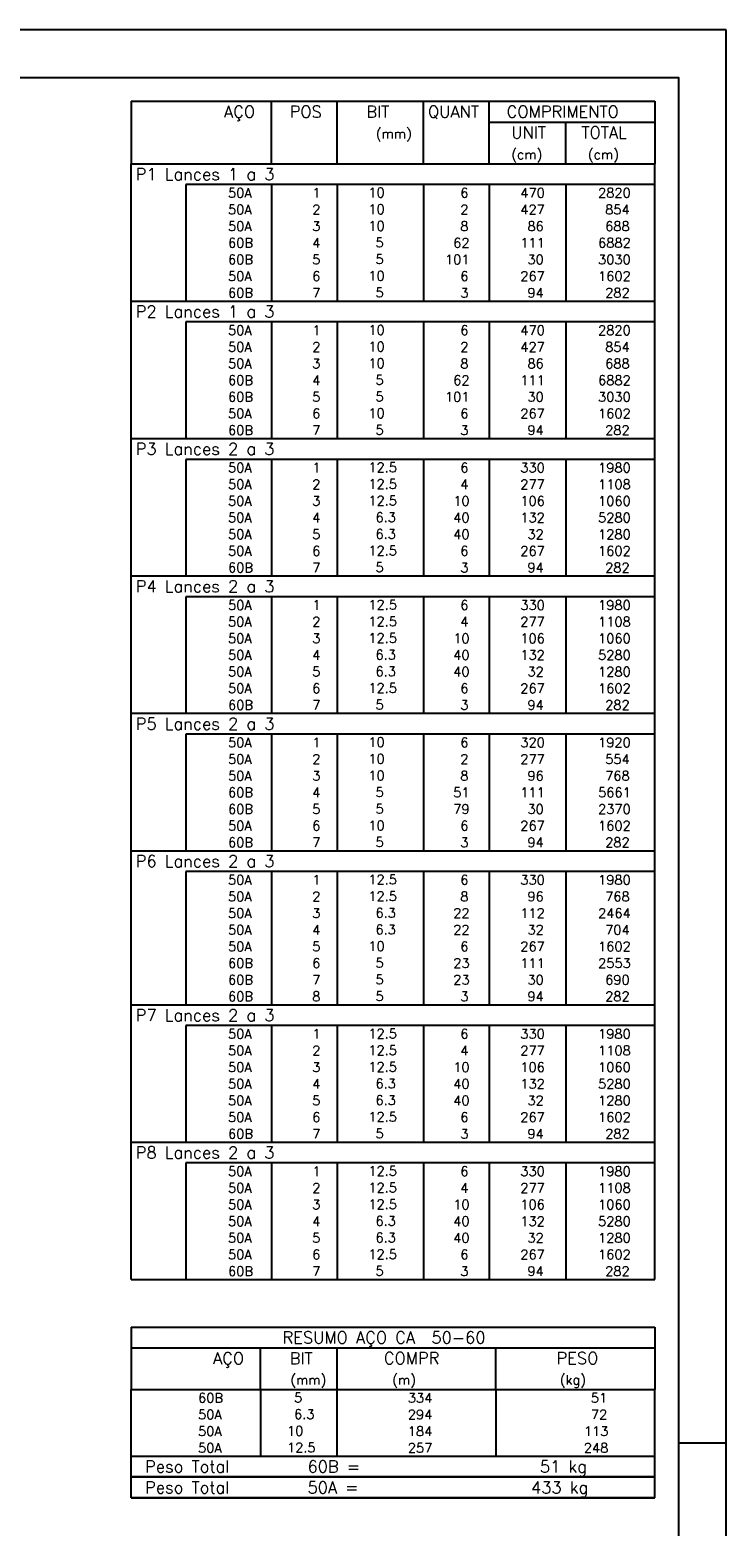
# Model space of a CAD drawing. Extents: x 0 to 84.1, y 0 to 59.4.
# Tile 6 of 6: x 69.5 to 84.1, y 28 to 59.4. Entities that reach past the tile are written whole.
import ezdxf

# ---------------------------------------------------------------- set-up
doc = ezdxf.new("R2010")
doc.units = 0
doc.header["$MEASUREMENT"] = 0
doc.layers.add('2', color=2, linetype='CONTINUOUS')
doc.styles.get("Standard").update_dxf_attribs({"font": 'ROMANS.SHX'})

msp = doc.modelspace()

# ---------------------------------------------------------------- linework, layer by layer
at = {"layer": '2', "linetype": 'Continuous'}
for p, q in [((84.100006, 59.400002), (0, 59.400002)), ((84.100006, 0), (84.100006, 59.400002)), ((71.6, 57.900004), (71.6, 56.587504)), ((71.6, 57.900004), (82.6, 57.900004)), ((74.55, 56.587504), (74.55, 57.900004)), ((75.93, 56.587504), (75.93, 57.900004)), ((77.74, 56.587504), (77.74, 57.900004)), ((79.12, 56.587504), (79.12, 57.900004)), ((82.6, 57.900004), (82.6, 56.587504)), ((79.12, 57.462504), (82.6, 57.462504)), ((80.73, 56.587504), (80.73, 57.462504)), ((71.6, 56.587504), (82.6, 56.587504)), ((71.6, 56.150004), (71.6, 56.587504)), ((71.6, 56.587504), (82.6, 56.587504)), ((82.6, 56.150004), (82.6, 56.587504)), ((71.6, 55.800004), (71.6, 56.150004)), ((82.6, 56.150004), (72.75, 56.150004)), ((72.75, 56.150004), (72.75, 55.800004)), ((74.55, 56.150004), (74.55, 55.800004)), ((75.93, 56.150004), (75.93, 55.800004)), ((77.74, 56.150004), (77.74, 55.800004)), ((79.12, 56.150004), (79.12, 55.800004)), ((80.73, 56.150004), (80.73, 55.800004)), ((82.6, 55.800004), (82.6, 56.150004)), ((71.6, 55.450004), (71.6, 55.800004)), ((72.75, 55.800004), (72.75, 55.450004)), ((74.55, 55.800004), (74.55, 55.450004)), ((75.93, 55.800004), (75.93, 55.450004)), ((77.74, 55.800004), (77.74, 55.450004)), ((79.12, 55.800004), (79.12, 55.450004)), ((80.73, 55.800004), (80.73, 55.450004)), ((82.6, 55.450004), (82.6, 55.800004)), ((71.6, 55.100004), (71.6, 55.450004)), ((72.75, 55.450004), (72.75, 55.100004)), ((74.55, 55.450004), (74.55, 55.100004)), ((75.93, 55.450004), (75.93, 55.100004)), ((77.74, 55.450004), (77.74, 55.100004)), ((79.12, 55.450004), (79.12, 55.100004)), ((80.73, 55.450004), (80.73, 55.100004)), ((82.6, 55.100004), (82.6, 55.450004)), ((71.6, 54.750004), (71.6, 55.100004)), ((72.75, 55.100004), (72.75, 54.750004)), ((74.55, 55.100004), (74.55, 54.750004)), ((75.93, 55.100004), (75.93, 54.750004)), ((77.74, 55.100004), (77.74, 54.750004)), ((79.12, 55.100004), (79.12, 54.750004)), ((80.73, 55.100004), (80.73, 54.750004)), ((82.6, 54.750004), (82.6, 55.100004)), ((71.6, 54.400004), (71.6, 54.750004)), ((72.75, 54.750004), (72.75, 54.400004)), ((74.55, 54.750004), (74.55, 54.400004)), ((75.93, 54.750004), (75.93, 54.400004)), ((77.74, 54.750004), (77.74, 54.400004)), ((79.12, 54.750004), (79.12, 54.400004)), ((80.73, 54.750004), (80.73, 54.400004)), ((82.6, 54.400004), (82.6, 54.750004)), ((71.6, 54.050004), (71.6, 54.400004)), ((72.75, 54.400004), (72.75, 54.050004)), ((74.55, 54.400004), (74.55, 54.050004)), ((75.93, 54.400004), (75.93, 54.050004)), ((77.74, 54.400004), (77.74, 54.050004)), ((79.12, 54.400004), (79.12, 54.050004)), ((80.73, 54.400004), (80.73, 54.050004)), ((82.6, 54.050004), (82.6, 54.400004)), ((71.6, 53.700005), (71.6, 54.050004)), ((72.75, 54.050004), (72.75, 53.700005)), ((74.55, 54.050004), (74.55, 53.700005)), ((75.93, 54.050004), (75.93, 53.700005)), ((77.74, 54.050004), (77.74, 53.700005)), ((79.12, 54.050004), (79.12, 53.700005)), ((80.73, 54.050004), (80.73, 53.700005)), ((82.6, 53.700005), (82.6, 54.050004)), ((71.6, 53.262505), (71.6, 53.700005)), ((71.6, 53.700005), (82.6, 53.700005)), ((82.6, 53.262505), (82.6, 53.700005)), ((71.6, 52.912505), (71.6, 53.262505)), ((82.6, 53.262505), (72.75, 53.262505)), ((72.75, 53.262505), (72.75, 52.912505)), ((74.55, 53.262505), (74.55, 52.912505)), ((75.93, 53.262505), (75.93, 52.912505)), ((77.74, 53.262505), (77.74, 52.912505)), ((79.12, 53.262505), (79.12, 52.912505)), ((80.73, 53.262505), (80.73, 52.912505)), ((82.6, 52.912505), (82.6, 53.262505)), ((71.6, 52.562505), (71.6, 52.912505)), ((72.75, 52.912505), (72.75, 52.562505)), ((74.55, 52.912505), (74.55, 52.562505)), ((75.93, 52.912505), (75.93, 52.562505)), ((77.74, 52.912505), (77.74, 52.562505)), ((79.12, 52.912505), (79.12, 52.562505)), ((80.73, 52.912505), (80.73, 52.562505)), ((82.6, 52.562505), (82.6, 52.912505)), ((71.6, 52.212505), (71.6, 52.562505)), ((72.75, 52.562505), (72.75, 52.212505)), ((74.55, 52.562505), (74.55, 52.212505)), ((75.93, 52.562505), (75.93, 52.212505)), ((77.74, 52.562505), (77.74, 52.212505)), ((79.12, 52.562505), (79.12, 52.212505)), ((80.73, 52.562505), (80.73, 52.212505)), ((82.6, 52.212505), (82.6, 52.562505)), ((71.6, 51.862505), (71.6, 52.212505)), ((72.75, 52.212505), (72.75, 51.862505)), ((74.55, 52.212505), (74.55, 51.862505)), ((75.93, 52.212505), (75.93, 51.862505)), ((77.74, 52.212505), (77.74, 51.862505)), ((79.12, 52.212505), (79.12, 51.862505)), ((80.73, 52.212505), (80.73, 51.862505)), ((82.6, 51.862505), (82.6, 52.212505)), ((71.6, 51.512505), (71.6, 51.862505)), ((72.75, 51.862505), (72.75, 51.512505)), ((74.55, 51.862505), (74.55, 51.512505)), ((75.93, 51.862505), (75.93, 51.512505)), ((77.74, 51.862505), (77.74, 51.512505)), ((79.12, 51.862505), (79.12, 51.512505)), ((80.73, 51.862505), (80.73, 51.512505)), ((82.6, 51.512505), (82.6, 51.862505)), ((71.6, 51.162505), (71.6, 51.512505)), ((72.75, 51.512505), (72.75, 51.162505)), ((74.55, 51.512505), (74.55, 51.162505)), ((75.93, 51.512505), (75.93, 51.162505)), ((77.74, 51.512505), (77.74, 51.162505)), ((79.12, 51.512505), (79.12, 51.162505)), ((80.73, 51.512505), (80.73, 51.162505)), ((82.6, 51.162505), (82.6, 51.512505)), ((71.6, 50.812505), (71.6, 51.162505)), ((72.75, 51.162505), (72.75, 50.812505)), ((74.55, 51.162505), (74.55, 50.812505)), ((75.93, 51.162505), (75.93, 50.812505)), ((77.74, 51.162505), (77.74, 50.812505)), ((79.12, 51.162505), (79.12, 50.812505)), ((80.73, 51.162505), (80.73, 50.812505)), ((82.6, 50.812505), (82.6, 51.162505)), ((71.6, 50.375005), (71.6, 50.812505)), ((71.6, 50.812505), (82.6, 50.812505)), ((82.6, 50.375005), (82.6, 50.812505)), ((71.6, 50.025005), (71.6, 50.375005)), ((82.6, 50.375005), (72.75, 50.375005)), ((72.75, 50.375005), (72.75, 50.025005)), ((74.55, 50.375005), (74.55, 50.025005)), ((75.93, 50.375005), (75.93, 50.025005)), ((77.74, 50.375005), (77.74, 50.025005)), ((79.12, 50.375005), (79.12, 50.025005)), ((80.73, 50.375005), (80.73, 50.025005)), ((82.6, 50.025005), (82.6, 50.375005)), ((71.6, 49.675005), (71.6, 50.025005)), ((72.75, 50.025005), (72.75, 49.675005)), ((74.55, 50.025005), (74.55, 49.675005)), ((75.93, 50.025005), (75.93, 49.675005)), ((77.74, 50.025005), (77.74, 49.675005)), ((79.12, 50.025005), (79.12, 49.675005)), ((80.73, 50.025005), (80.73, 49.675005)), ((82.6, 49.675005), (82.6, 50.025005)), ((71.6, 49.325006), (71.6, 49.675005)), ((72.75, 49.675005), (72.75, 49.325006)), ((74.55, 49.675005), (74.55, 49.325006)), ((75.93, 49.675005), (75.93, 49.325006)), ((77.74, 49.675005), (77.74, 49.325006)), ((79.12, 49.675005), (79.12, 49.325006)), ((80.73, 49.675005), (80.73, 49.325006)), ((82.6, 49.325006), (82.6, 49.675005)), ((71.6, 48.975006), (71.6, 49.325006)), ((72.75, 49.325006), (72.75, 48.975006)), ((74.55, 49.325006), (74.55, 48.975006)), ((75.93, 49.325006), (75.93, 48.975006)), ((77.74, 49.325006), (77.74, 48.975006)), ((79.12, 49.325006), (79.12, 48.975006)), ((80.73, 49.325006), (80.73, 48.975006)), ((82.6, 48.975006), (82.6, 49.325006)), ((71.6, 48.625006), (71.6, 48.975006)), ((72.75, 48.975006), (72.75, 48.625006)), ((74.55, 48.975006), (74.55, 48.625006)), ((75.93, 48.975006), (75.93, 48.625006)), ((77.74, 48.975006), (77.74, 48.625006)), ((79.12, 48.975006), (79.12, 48.625006)), ((80.73, 48.975006), (80.73, 48.625006)), ((82.6, 48.625006), (82.6, 48.975006)), ((71.6, 48.275006), (71.6, 48.625006)), ((72.75, 48.625006), (72.75, 48.275006)), ((74.55, 48.625006), (74.55, 48.275006)), ((75.93, 48.625006), (75.93, 48.275006)), ((77.74, 48.625006), (77.74, 48.275006)), ((79.12, 48.625006), (79.12, 48.275006)), ((80.73, 48.625006), (80.73, 48.275006)), ((82.6, 48.275006), (82.6, 48.625006)), ((71.6, 47.925006), (71.6, 48.275006)), ((72.75, 48.275006), (72.75, 47.925006)), ((74.55, 48.275006), (74.55, 47.925006)), ((75.93, 48.275006), (75.93, 47.925006)), ((77.74, 48.275006), (77.74, 47.925006)), ((79.12, 48.275006), (79.12, 47.925006)), ((80.73, 48.275006), (80.73, 47.925006)), ((82.6, 47.925006), (82.6, 48.275006)), ((71.6, 47.487506), (71.6, 47.925006)), ((71.6, 47.925006), (82.6, 47.925006)), ((82.6, 47.487506), (82.6, 47.925006)), ((71.6, 47.137506), (71.6, 47.487506)), ((82.6, 47.487506), (72.75, 47.487506)), ((72.75, 47.487506), (72.75, 47.137506)), ((74.55, 47.487506), (74.55, 47.137506)), ((75.93, 47.487506), (75.93, 47.137506)), ((77.74, 47.487506), (77.74, 47.137506)), ((79.12, 47.487506), (79.12, 47.137506)), ((80.73, 47.487506), (80.73, 47.137506)), ((82.6, 47.137506), (82.6, 47.487506)), ((71.6, 46.787506), (71.6, 47.137506)), ((72.75, 47.137506), (72.75, 46.787506)), ((74.55, 47.137506), (74.55, 46.787506)), ((75.93, 47.137506), (75.93, 46.787506)), ((77.74, 47.137506), (77.74, 46.787506)), ((79.12, 47.137506), (79.12, 46.787506)), ((80.73, 47.137506), (80.73, 46.787506)), ((82.6, 46.787506), (82.6, 47.137506)), ((71.6, 46.437506), (71.6, 46.787506)), ((72.75, 46.787506), (72.75, 46.437506)), ((74.55, 46.787506), (74.55, 46.437506)), ((75.93, 46.787506), (75.93, 46.437506)), ((77.74, 46.787506), (77.74, 46.437506)), ((79.12, 46.787506), (79.12, 46.437506)), ((80.73, 46.787506), (80.73, 46.437506)), ((82.6, 46.437506), (82.6, 46.787506)), ((71.6, 46.087506), (71.6, 46.437506)), ((72.75, 46.437506), (72.75, 46.087506)), ((74.55, 46.437506), (74.55, 46.087506)), ((75.93, 46.437506), (75.93, 46.087506)), ((77.74, 46.437506), (77.74, 46.087506)), ((79.12, 46.437506), (79.12, 46.087506)), ((80.73, 46.437506), (80.73, 46.087506)), ((82.6, 46.087506), (82.6, 46.437506)), ((71.6, 45.737506), (71.6, 46.087506)), ((72.75, 46.087506), (72.75, 45.737506)), ((74.55, 46.087506), (74.55, 45.737506)), ((75.93, 46.087506), (75.93, 45.737506)), ((77.74, 46.087506), (77.74, 45.737506)), ((79.12, 46.087506), (79.12, 45.737506)), ((80.73, 46.087506), (80.73, 45.737506)), ((82.6, 45.737506), (82.6, 46.087506)), ((71.6, 45.387506), (71.6, 45.737506)), ((72.75, 45.737506), (72.75, 45.387506)), ((74.55, 45.737506), (74.55, 45.387506)), ((75.93, 45.737506), (75.93, 45.387506)), ((77.74, 45.737506), (77.74, 45.387506)), ((79.12, 45.737506), (79.12, 45.387506)), ((80.73, 45.737506), (80.73, 45.387506)), ((82.6, 45.387506), (82.6, 45.737506)), ((71.6, 45.037507), (71.6, 45.387506)), ((72.75, 45.387506), (72.75, 45.037507)), ((74.55, 45.387506), (74.55, 45.037507)), ((75.93, 45.387506), (75.93, 45.037507)), ((77.74, 45.387506), (77.74, 45.037507)), ((79.12, 45.387506), (79.12, 45.037507)), ((80.73, 45.387506), (80.73, 45.037507)), ((82.6, 45.037507), (82.6, 45.387506)), ((71.6, 44.600007), (71.6, 45.037507)), ((71.6, 45.037507), (82.6, 45.037507)), ((82.6, 44.600007), (82.6, 45.037507)), ((71.6, 44.250007), (71.6, 44.600007)), ((82.6, 44.600007), (72.75, 44.600007)), ((72.75, 44.600007), (72.75, 44.250007)), ((74.55, 44.600007), (74.55, 44.250007)), ((75.93, 44.600007), (75.93, 44.250007)), ((77.74, 44.600007), (77.74, 44.250007)), ((79.12, 44.600007), (79.12, 44.250007)), ((80.73, 44.600007), (80.73, 44.250007)), ((82.6, 44.250007), (82.6, 44.600007)), ((71.6, 43.900007), (71.6, 44.250007)), ((72.75, 44.250007), (72.75, 43.900007)), ((74.55, 44.250007), (74.55, 43.900007)), ((75.93, 44.250007), (75.93, 43.900007)), ((77.74, 44.250007), (77.74, 43.900007)), ((79.12, 44.250007), (79.12, 43.900007)), ((80.73, 44.250007), (80.73, 43.900007)), ((82.6, 43.900007), (82.6, 44.250007)), ((71.6, 43.550007), (71.6, 43.900007)), ((72.75, 43.900007), (72.75, 43.550007)), ((74.55, 43.900007), (74.55, 43.550007)), ((75.93, 43.900007), (75.93, 43.550007)), ((77.74, 43.900007), (77.74, 43.550007)), ((79.12, 43.900007), (79.12, 43.550007)), ((80.73, 43.900007), (80.73, 43.550007)), ((82.6, 43.550007), (82.6, 43.900007)), ((71.6, 43.200007), (71.6, 43.550007)), ((72.75, 43.550007), (72.75, 43.200007)), ((74.55, 43.550007), (74.55, 43.200007)), ((75.93, 43.550007), (75.93, 43.200007)), ((77.74, 43.550007), (77.74, 43.200007)), ((79.12, 43.550007), (79.12, 43.200007)), ((80.73, 43.550007), (80.73, 43.200007)), ((82.6, 43.200007), (82.6, 43.550007)), ((71.6, 42.850007), (71.6, 43.200007)), ((72.75, 43.200007), (72.75, 42.850007)), ((74.55, 43.200007), (74.55, 42.850007)), ((75.93, 43.200007), (75.93, 42.850007)), ((77.74, 43.200007), (77.74, 42.850007)), ((79.12, 43.200007), (79.12, 42.850007)), ((80.73, 43.200007), (80.73, 42.850007)), ((82.6, 42.850007), (82.6, 43.200007)), ((71.6, 42.500007), (71.6, 42.850007)), ((72.75, 42.850007), (72.75, 42.500007)), ((74.55, 42.850007), (74.55, 42.500007)), ((75.93, 42.850007), (75.93, 42.500007)), ((77.74, 42.850007), (77.74, 42.500007)), ((79.12, 42.850007), (79.12, 42.500007)), ((80.73, 42.850007), (80.73, 42.500007)), ((82.6, 42.500007), (82.6, 42.850007)), ((71.6, 42.150007), (71.6, 42.500007)), ((72.75, 42.500007), (72.75, 42.150007)), ((74.55, 42.500007), (74.55, 42.150007)), ((75.93, 42.500007), (75.93, 42.150007)), ((77.74, 42.500007), (77.74, 42.150007)), ((79.12, 42.500007), (79.12, 42.150007)), ((80.73, 42.500007), (80.73, 42.150007)), ((82.6, 42.150007), (82.6, 42.500007)), ((71.6, 41.712507), (71.6, 42.150007)), ((71.6, 42.150007), (82.6, 42.150007)), ((82.6, 41.712507), (82.6, 42.150007)), ((71.6, 41.362507), (71.6, 41.712507)), ((82.6, 41.712507), (72.75, 41.712507)), ((72.75, 41.712507), (72.75, 41.362507)), ((74.55, 41.712507), (74.55, 41.362507)), ((75.93, 41.712507), (75.93, 41.362507)), ((77.74, 41.712507), (77.74, 41.362507)), ((79.12, 41.712507), (79.12, 41.362507)), ((80.73, 41.712507), (80.73, 41.362507)), ((82.6, 41.362507), (82.6, 41.712507)), ((71.6, 41.012507), (71.6, 41.362507)), ((72.75, 41.362507), (72.75, 41.012507)), ((74.55, 41.362507), (74.55, 41.012507)), ((75.93, 41.362507), (75.93, 41.012507)), ((77.74, 41.362507), (77.74, 41.012507)), ((79.12, 41.362507), (79.12, 41.012507)), ((80.73, 41.362507), (80.73, 41.012507)), ((82.6, 41.012507), (82.6, 41.362507)), ((71.6, 40.662508), (71.6, 41.012507)), ((72.75, 41.012507), (72.75, 40.662508)), ((74.55, 41.012507), (74.55, 40.662508)), ((75.93, 41.012507), (75.93, 40.662508)), ((77.74, 41.012507), (77.74, 40.662508)), ((79.12, 41.012507), (79.12, 40.662508)), ((80.73, 41.012507), (80.73, 40.662508)), ((82.6, 40.662508), (82.6, 41.012507)), ((71.6, 40.312508), (71.6, 40.662508)), ((72.75, 40.662508), (72.75, 40.312508)), ((74.55, 40.662508), (74.55, 40.312508)), ((75.93, 40.662508), (75.93, 40.312508)), ((77.74, 40.662508), (77.74, 40.312508)), ((79.12, 40.662508), (79.12, 40.312508)), ((80.73, 40.662508), (80.73, 40.312508)), ((82.6, 40.312508), (82.6, 40.662508)), ((71.6, 39.962508), (71.6, 40.312508)), ((72.75, 40.312508), (72.75, 39.962508)), ((74.55, 40.312508), (74.55, 39.962508)), ((75.93, 40.312508), (75.93, 39.962508)), ((77.74, 40.312508), (77.74, 39.962508)), ((79.12, 40.312508), (79.12, 39.962508)), ((80.73, 40.312508), (80.73, 39.962508)), ((82.6, 39.962508), (82.6, 40.312508)), ((71.6, 39.612508), (71.6, 39.962508)), ((72.75, 39.962508), (72.75, 39.612508)), ((74.55, 39.962508), (74.55, 39.612508)), ((75.93, 39.962508), (75.93, 39.612508)), ((77.74, 39.962508), (77.74, 39.612508)), ((79.12, 39.962508), (79.12, 39.612508)), ((80.73, 39.962508), (80.73, 39.612508)), ((82.6, 39.612508), (82.6, 39.962508)), ((71.6, 39.262508), (71.6, 39.612508)), ((72.75, 39.612508), (72.75, 39.262508)), ((74.55, 39.612508), (74.55, 39.262508)), ((75.93, 39.612508), (75.93, 39.262508)), ((77.74, 39.612508), (77.74, 39.262508)), ((79.12, 39.612508), (79.12, 39.262508)), ((80.73, 39.612508), (80.73, 39.262508)), ((82.6, 39.262508), (82.6, 39.612508)), ((71.6, 38.912508), (71.6, 39.262508)), ((72.75, 39.262508), (72.75, 38.912508)), ((74.55, 39.262508), (74.55, 38.912508)), ((75.93, 39.262508), (75.93, 38.912508)), ((77.74, 39.262508), (77.74, 38.912508)), ((79.12, 39.262508), (79.12, 38.912508)), ((80.73, 39.262508), (80.73, 38.912508)), ((82.6, 38.912508), (82.6, 39.262508)), ((71.6, 38.475008), (71.6, 38.912508)), ((71.6, 38.912508), (82.6, 38.912508)), ((82.6, 38.475008), (82.6, 38.912508)), ((71.6, 38.125008), (71.6, 38.475008)), ((82.6, 38.475008), (72.75, 38.475008)), ((72.75, 38.475008), (72.75, 38.125008)), ((74.55, 38.475008), (74.55, 38.125008)), ((75.93, 38.475008), (75.93, 38.125008)), ((77.74, 38.475008), (77.74, 38.125008)), ((79.12, 38.475008), (79.12, 38.125008)), ((80.73, 38.475008), (80.73, 38.125008)), ((82.6, 38.125008), (82.6, 38.475008)), ((71.6, 37.775008), (71.6, 38.125008)), ((72.75, 38.125008), (72.75, 37.775008)), ((74.55, 38.125008), (74.55, 37.775008)), ((75.93, 38.125008), (75.93, 37.775008)), ((77.74, 38.125008), (77.74, 37.775008)), ((79.12, 38.125008), (79.12, 37.775008)), ((80.73, 38.125008), (80.73, 37.775008)), ((82.6, 37.775008), (82.6, 38.125008)), ((71.6, 37.425008), (71.6, 37.775008)), ((72.75, 37.775008), (72.75, 37.425008)), ((74.55, 37.775008), (74.55, 37.425008)), ((75.93, 37.775008), (75.93, 37.425008)), ((77.74, 37.775008), (77.74, 37.425008)), ((79.12, 37.775008), (79.12, 37.425008)), ((80.73, 37.775008), (80.73, 37.425008)), ((82.6, 37.425008), (82.6, 37.775008)), ((71.6, 37.075008), (71.6, 37.425008)), ((72.75, 37.425008), (72.75, 37.075008)), ((74.55, 37.425008), (74.55, 37.075008)), ((75.93, 37.425008), (75.93, 37.075008)), ((77.74, 37.425008), (77.74, 37.075008)), ((79.12, 37.425008), (79.12, 37.075008)), ((80.73, 37.425008), (80.73, 37.075008)), ((82.6, 37.075008), (82.6, 37.425008)), ((71.6, 36.725008), (71.6, 37.075008)), ((72.75, 37.075008), (72.75, 36.725008)), ((74.55, 37.075008), (74.55, 36.725008)), ((75.93, 37.075008), (75.93, 36.725008)), ((77.74, 37.075008), (77.74, 36.725008)), ((79.12, 37.075008), (79.12, 36.725008)), ((80.73, 37.075008), (80.73, 36.725008)), ((82.6, 36.725008), (82.6, 37.075008)), ((71.6, 36.375009), (71.6, 36.725008)), ((72.75, 36.725008), (72.75, 36.375009)), ((74.55, 36.725008), (74.55, 36.375009)), ((75.93, 36.725008), (75.93, 36.375009)), ((77.74, 36.725008), (77.74, 36.375009)), ((79.12, 36.725008), (79.12, 36.375009)), ((80.73, 36.725008), (80.73, 36.375009)), ((82.6, 36.375009), (82.6, 36.725008)), ((71.6, 36.025009), (71.6, 36.375009)), ((72.75, 36.375009), (72.75, 36.025009)), ((74.55, 36.375009), (74.55, 36.025009)), ((75.93, 36.375009), (75.93, 36.025009)), ((77.74, 36.375009), (77.74, 36.025009)), ((79.12, 36.375009), (79.12, 36.025009)), ((80.73, 36.375009), (80.73, 36.025009)), ((82.6, 36.025009), (82.6, 36.375009)), ((71.6, 35.587509), (71.6, 36.025009)), ((71.6, 36.025009), (82.6, 36.025009)), ((82.6, 35.587509), (82.6, 36.025009)), ((71.6, 35.237509), (71.6, 35.587509)), ((82.6, 35.587509), (72.75, 35.587509)), ((72.75, 35.587509), (72.75, 35.237509)), ((74.55, 35.587509), (74.55, 35.237509)), ((75.93, 35.587509), (75.93, 35.237509)), ((77.74, 35.587509), (77.74, 35.237509)), ((79.12, 35.587509), (79.12, 35.237509)), ((80.73, 35.587509), (80.73, 35.237509)), ((82.6, 35.237509), (82.6, 35.587509)), ((71.6, 34.887509), (71.6, 35.237509)), ((72.75, 35.237509), (72.75, 34.887509)), ((74.55, 35.237509), (74.55, 34.887509)), ((75.93, 35.237509), (75.93, 34.887509)), ((77.74, 35.237509), (77.74, 34.887509)), ((79.12, 35.237509), (79.12, 34.887509)), ((80.73, 35.237509), (80.73, 34.887509)), ((82.6, 34.887509), (82.6, 35.237509)), ((71.6, 34.537509), (71.6, 34.887509)), ((72.75, 34.887509), (72.75, 34.537509)), ((74.55, 34.887509), (74.55, 34.537509)), ((75.93, 34.887509), (75.93, 34.537509)), ((77.74, 34.887509), (77.74, 34.537509)), ((79.12, 34.887509), (79.12, 34.537509)), ((80.73, 34.887509), (80.73, 34.537509)), ((82.6, 34.537509), (82.6, 34.887509)), ((71.6, 34.187509), (71.6, 34.537509)), ((72.75, 34.537509), (72.75, 34.187509)), ((74.55, 34.537509), (74.55, 34.187509)), ((75.93, 34.537509), (75.93, 34.187509)), ((77.74, 34.537509), (77.74, 34.187509)), ((79.12, 34.537509), (79.12, 34.187509)), ((80.73, 34.537509), (80.73, 34.187509)), ((82.6, 34.187509), (82.6, 34.537509)), ((71.6, 33.837509), (71.6, 34.187509)), ((72.75, 34.187509), (72.75, 33.837509)), ((74.55, 34.187509), (74.55, 33.837509)), ((75.93, 34.187509), (75.93, 33.837509)), ((77.74, 34.187509), (77.74, 33.837509)), ((79.12, 34.187509), (79.12, 33.837509)), ((80.73, 34.187509), (80.73, 33.837509)), ((82.6, 33.837509), (82.6, 34.187509)), ((71.6, 33.487509), (71.6, 33.837509)), ((72.75, 33.837509), (72.75, 33.487509)), ((74.55, 33.837509), (74.55, 33.487509)), ((75.93, 33.837509), (75.93, 33.487509)), ((77.74, 33.837509), (77.74, 33.487509)), ((79.12, 33.837509), (79.12, 33.487509)), ((80.73, 33.837509), (80.73, 33.487509)), ((82.6, 33.487509), (82.6, 33.837509)), ((71.6, 33.137509), (71.6, 33.487509)), ((72.75, 33.487509), (72.75, 33.137509)), ((74.55, 33.487509), (74.55, 33.137509)), ((75.93, 33.487509), (75.93, 33.137509)), ((77.74, 33.487509), (77.74, 33.137509)), ((79.12, 33.487509), (79.12, 33.137509)), ((80.73, 33.487509), (80.73, 33.137509)), ((82.6, 33.137509), (82.6, 33.487509)), ((71.6, 33.137509), (82.6, 33.137509)), ((71.6, 32.137509), (71.6, 30.825009)), ((71.6, 32.137509), (82.6, 32.137509)), ((82.6, 32.137509), (82.6, 30.825009)), ((71.6, 31.700009), (82.6, 31.700009)), ((74.32, 30.825009), (74.32, 31.700009)), ((75.93, 30.825009), (75.93, 31.700009)), ((79.265, 30.825009), (79.265, 31.700009)), ((71.6, 30.825009), (82.6, 30.825009)), ((71.6, 30.475009), (71.6, 30.825009)), ((74.32, 30.825009), (74.32, 30.475009)), ((75.93, 30.475009), (75.93, 30.825009)), ((79.265, 30.825009), (79.265, 30.475009)), ((82.6, 30.475009), (82.6, 30.825009)), ((71.6, 30.125009), (71.6, 30.475009)), ((74.32, 30.475009), (74.32, 30.125009)), ((75.93, 30.125009), (75.93, 30.475009)), ((79.265, 30.475009), (79.265, 30.125009)), ((82.6, 30.125009), (82.6, 30.475009)), ((71.6, 29.775008), (71.6, 30.125009)), ((74.32, 30.125009), (74.32, 29.775009)), ((75.93, 29.775008), (75.93, 30.125009)), ((79.265, 30.125009), (79.265, 29.775008)), ((82.6, 29.775008), (82.6, 30.125009)), ((71.6, 29.425008), (71.6, 29.775008)), ((74.32, 29.775008), (74.32, 29.425008)), ((75.93, 29.425008), (75.93, 29.775008)), ((79.265, 29.775008), (79.265, 29.425008)), ((82.6, 29.425008), (82.6, 29.775008)), ((84.100006, 29.700001), (83.100006, 29.700001)), ((71.6, 29.425008), (82.6, 29.425008)), ((71.6, 28.987508), (71.6, 29.425008)), ((71.6, 29.425008), (82.6, 29.425008)), ((82.6, 28.987508), (82.6, 29.425008)), ((82.6, 28.987508), (71.6, 28.987508)), ((71.6, 28.550008), (71.6, 28.987508)), ((71.6, 28.987508), (82.6, 28.987508)), ((82.6, 28.550008), (82.6, 28.987508)), ((82.6, 28.550008), (71.6, 28.550008)), ((71.6, 28.550008), (82.6, 28.550008))]:
    msp.add_line(p, q, dxfattribs=at)
msp.add_lwpolyline([(83.100006, 1), (2.5, 1), (2.5, 58.400002), (83.100006, 58.400002), (83.100006, 1)], dxfattribs=at)

# ---------------------------------------------------------------- texts
for s, height, p in [('AÇO', 0.25, (73.54958, 57.556254)), ('POS', 0.25, (74.93, 57.556254)), ('BIT', 0.25, (76.54, 57.556254)), ('QUANT', 0.25, (77.836489, 57.556254)), ('COMPRIMENTO', 0.25, (79.489469, 57.556254)), ('(mm)', 0.2, (76.74, 57.118754)), ('UNIT', 0.25, (79.586854, 57.118754)), ('TOTAL', 0.25, (81.059307, 57.118754)), ('(cm)', 0.2, (79.586854, 56.681254)), ('(cm)', 0.2, (81.196854, 56.681254)), ('P1 Lances 1 a 3', 0.25, (71.695798, 56.243754)), ('     50A', 0.2, (72.889661, 55.875004)), ('  1', 0.2, (75.13, 55.875004)), ('   10  ', 0.2, (76.136543, 55.881048)), ('    6', 0.2, (77.92, 55.875004)), ('   470', 0.2, (79.33, 55.875004)), ('   2820', 0.2, (80.963622, 55.875004)), ('     50A', 0.2, (72.889661, 55.525004)), ('  2', 0.2, (75.13, 55.525004)), ('   10  ', 0.2, (76.136543, 55.531048)), ('    2', 0.2, (77.92, 55.525004)), ('   427', 0.2, (79.33, 55.525004)), ('    854', 0.2, (80.963622, 55.525004)), ('     50A', 0.2, (72.889661, 55.175004)), ('  3', 0.2, (75.13, 55.175004)), ('   10  ', 0.2, (76.136543, 55.181048)), ('    8', 0.2, (77.92, 55.175004)), ('    86', 0.2, (79.33, 55.175004)), ('    688', 0.2, (80.963622, 55.175004)), ('     60B', 0.2, (72.889661, 54.825004)), ('    5  ', 0.2, (76.136543, 54.831048)), ('   62', 0.2, (77.92, 54.825004)), ('   6882', 0.2, (80.963622, 54.825004)), ('  4', 0.2, (75.13, 54.825004)), ('   111', 0.2, (79.33, 54.825004)), ('     60B', 0.2, (72.889661, 54.475004)), ('  5', 0.2, (75.13, 54.475004)), ('    5  ', 0.2, (76.136543, 54.481048)), ('  101', 0.2, (77.92, 54.475004)), ('    30', 0.2, (79.33, 54.475004)), ('   3030', 0.2, (80.963622, 54.475004)), ('     50A', 0.2, (72.889661, 54.125004)), ('  6', 0.2, (75.13, 54.125004)), ('   10  ', 0.2, (76.136543, 54.131048)), ('    6', 0.2, (77.92, 54.125004)), ('   267', 0.2, (79.33, 54.125004)), ('   1602', 0.2, (80.963622, 54.125004)), ('     60B', 0.2, (72.889661, 53.775004)), ('  7', 0.2, (75.13, 53.775004)), ('    5  ', 0.2, (76.136543, 53.781048)), ('    3', 0.2, (77.92, 53.775004)), ('    94', 0.2, (79.33, 53.775004)), ('    282', 0.2, (80.963622, 53.775004)), ('P2 Lances 1 a 3', 0.25, (71.695798, 53.356255)), ('     50A', 0.2, (72.889661, 52.987504)), ('  1', 0.2, (75.13, 52.987504)), ('   10  ', 0.2, (76.136543, 52.993548)), ('    6', 0.2, (77.92, 52.987504)), ('   470', 0.2, (79.33, 52.987504)), ('   2820', 0.2, (80.963622, 52.987504)), ('     50A', 0.2, (72.889661, 52.637505)), ('  2', 0.2, (75.13, 52.637505)), ('   10  ', 0.2, (76.136543, 52.643548)), ('    2', 0.2, (77.92, 52.637505)), ('   427', 0.2, (79.33, 52.637505)), ('    854', 0.2, (80.963622, 52.637505)), ('     50A', 0.2, (72.889661, 52.287505)), ('  3', 0.2, (75.13, 52.287505)), ('   10  ', 0.2, (76.136543, 52.293549)), ('    8', 0.2, (77.92, 52.287505)), ('    86', 0.2, (79.33, 52.287505)), ('    688', 0.2, (80.963622, 52.287505)), ('     60B', 0.2, (72.889661, 51.937505)), ('  4', 0.2, (75.13, 51.937505)), ('    5  ', 0.2, (76.136543, 51.943549)), ('   62', 0.2, (77.92, 51.937505)), ('   111', 0.2, (79.33, 51.937505)), ('   6882', 0.2, (80.963622, 51.937505)), ('     60B', 0.2, (72.889661, 51.587505)), ('  5', 0.2, (75.13, 51.587505)), ('    5  ', 0.2, (76.136543, 51.593549)), ('  101', 0.2, (77.92, 51.587505)), ('    30', 0.2, (79.33, 51.587505)), ('   3030', 0.2, (80.963622, 51.587505)), ('     50A', 0.2, (72.889661, 51.237505)), ('  6', 0.2, (75.13, 51.237505)), ('   10  ', 0.2, (76.136543, 51.243549)), ('    6', 0.2, (77.92, 51.237505)), ('   267', 0.2, (79.33, 51.237505)), ('   1602', 0.2, (80.963622, 51.237505)), ('     60B', 0.2, (72.889661, 50.887505)), ('  7', 0.2, (75.13, 50.887505)), ('    5  ', 0.2, (76.136543, 50.893549)), ('    3', 0.2, (77.92, 50.887505)), ('    94', 0.2, (79.33, 50.887505)), ('    282', 0.2, (80.963622, 50.887505)), ('P3 Lances 2 a 3', 0.25, (71.695798, 50.468755)), ('     50A', 0.2, (72.889661, 50.100005)), ('  1', 0.2, (75.13, 50.100005)), ('   12.5', 0.2, (76.136543, 50.106049)), ('    6', 0.2, (77.92, 50.100005)), ('   330', 0.2, (79.33, 50.100005)), ('   1980', 0.2, (80.963622, 50.100005)), ('     50A', 0.2, (72.889661, 49.750005)), ('  2', 0.2, (75.13, 49.750005)), ('   12.5', 0.2, (76.136543, 49.756049)), ('    4', 0.2, (77.92, 49.750005)), ('   277', 0.2, (79.33, 49.750005)), ('   1108', 0.2, (80.963622, 49.750005)), ('     50A', 0.2, (72.889661, 49.400005)), ('  3', 0.2, (75.13, 49.400005)), ('   12.5', 0.2, (76.136543, 49.406049)), ('   10', 0.2, (77.92, 49.400005)), ('   106', 0.2, (79.33, 49.400005)), ('   1060', 0.2, (80.963622, 49.400005)), ('     50A', 0.2, (72.889661, 49.050005)), ('  4', 0.2, (75.13, 49.050005)), ('    6.3', 0.2, (76.136543, 49.056049)), ('   40', 0.2, (77.92, 49.050005)), ('   132', 0.2, (79.33, 49.050005)), ('   5280', 0.2, (80.963622, 49.050005)), ('     50A', 0.2, (72.889661, 48.700006)), ('  5', 0.2, (75.13, 48.700006)), ('    6.3', 0.2, (76.136543, 48.706049)), ('   40', 0.2, (77.92, 48.700006)), ('    32', 0.2, (79.33, 48.700006)), ('   1280', 0.2, (80.963622, 48.700006)), ('     50A', 0.2, (72.889661, 48.350006)), ('  6', 0.2, (75.13, 48.350006)), ('   12.5', 0.2, (76.136543, 48.35605)), ('    6', 0.2, (77.92, 48.350006)), ('   267', 0.2, (79.33, 48.350006)), ('   1602', 0.2, (80.963622, 48.350006)), ('     60B', 0.2, (72.889661, 48.000006)), ('  7', 0.2, (75.13, 48.000006)), ('    5  ', 0.2, (76.136543, 48.00605)), ('    3', 0.2, (77.92, 48.000006)), ('    94', 0.2, (79.33, 48.000006)), ('    282', 0.2, (80.963622, 48.000006)), ('P4 Lances 2 a 3', 0.25, (71.695798, 47.581256)), ('     50A', 0.2, (72.889661, 47.212506)), ('  1', 0.2, (75.13, 47.212506)), ('   12.5', 0.2, (76.136543, 47.21855)), ('    6', 0.2, (77.92, 47.212506)), ('   330', 0.2, (79.33, 47.212506)), ('   1980', 0.2, (80.963622, 47.212506)), ('     50A', 0.2, (72.889661, 46.862506)), ('  2', 0.2, (75.13, 46.862506)), ('   12.5', 0.2, (76.136543, 46.86855)), ('    4', 0.2, (77.92, 46.862506)), ('   277', 0.2, (79.33, 46.862506)), ('   1108', 0.2, (80.963622, 46.862506)), ('     50A', 0.2, (72.889661, 46.512506)), ('  3', 0.2, (75.13, 46.512506)), ('   12.5', 0.2, (76.136543, 46.51855)), ('   10', 0.2, (77.92, 46.512506)), ('   106', 0.2, (79.33, 46.512506)), ('   1060', 0.2, (80.963622, 46.512506)), ('     50A', 0.2, (72.889661, 46.162506)), ('  4', 0.2, (75.13, 46.162506)), ('    6.3', 0.2, (76.136543, 46.16855)), ('   40', 0.2, (77.92, 46.162506)), ('   132', 0.2, (79.33, 46.162506)), ('   5280', 0.2, (80.963622, 46.162506)), ('     50A', 0.2, (72.889661, 45.812506)), ('  5', 0.2, (75.13, 45.812506)), ('    6.3', 0.2, (76.136543, 45.81855)), ('   40', 0.2, (77.92, 45.812506)), ('    32', 0.2, (79.33, 45.812506)), ('   1280', 0.2, (80.963622, 45.812506)), ('     50A', 0.2, (72.889661, 45.462506)), ('  6', 0.2, (75.13, 45.462506)), ('   12.5', 0.2, (76.136543, 45.46855)), ('    6', 0.2, (77.92, 45.462506)), ('   267', 0.2, (79.33, 45.462506)), ('   1602', 0.2, (80.963622, 45.462506)), ('     60B', 0.2, (72.889661, 45.112506)), ('  7', 0.2, (75.13, 45.112506)), ('    5  ', 0.2, (76.136543, 45.11855)), ('    3', 0.2, (77.92, 45.112506)), ('    94', 0.2, (79.33, 45.112506)), ('    282', 0.2, (80.963622, 45.112506)), ('P5 Lances 2 a 3', 0.25, (71.695798, 44.693757)), ('     50A', 0.2, (72.889661, 44.325006)), ('  1', 0.2, (75.13, 44.325006)), ('   10  ', 0.2, (76.136543, 44.33105)), ('    6', 0.2, (77.92, 44.325006)), ('   320', 0.2, (79.33, 44.325006)), ('   1920', 0.2, (80.963622, 44.325006)), ('     50A', 0.2, (72.889661, 43.975007)), ('  2', 0.2, (75.13, 43.975007)), ('   10  ', 0.2, (76.136543, 43.98105)), ('    2', 0.2, (77.92, 43.975007)), ('   277', 0.2, (79.33, 43.975007)), ('    554', 0.2, (80.963622, 43.975007)), ('     50A', 0.2, (72.889661, 43.625007)), ('  3', 0.2, (75.13, 43.625007)), ('   10  ', 0.2, (76.136543, 43.631051)), ('    8', 0.2, (77.92, 43.625007)), ('    96', 0.2, (79.33, 43.625007)), ('    768', 0.2, (80.963622, 43.625007)), ('     60B', 0.2, (72.889661, 43.275007)), ('  4', 0.2, (75.13, 43.275007)), ('    5  ', 0.2, (76.136543, 43.281051)), ('   51', 0.2, (77.92, 43.275007)), ('   111', 0.2, (79.33, 43.275007)), ('   5661', 0.2, (80.963622, 43.275007)), ('     60B', 0.2, (72.889661, 42.925007)), ('  5', 0.2, (75.13, 42.925007)), ('    5  ', 0.2, (76.136543, 42.931051)), ('   79', 0.2, (77.92, 42.925007)), ('    30', 0.2, (79.33, 42.925007)), ('   2370', 0.2, (80.963622, 42.925007)), ('     50A', 0.2, (72.889661, 42.575007)), ('  6', 0.2, (75.13, 42.575007)), ('   10  ', 0.2, (76.136543, 42.581051)), ('    6', 0.2, (77.92, 42.575007)), ('   267', 0.2, (79.33, 42.575007)), ('   1602', 0.2, (80.963622, 42.575007)), ('     60B', 0.2, (72.889661, 42.225007)), ('  7', 0.2, (75.13, 42.225007)), ('    5  ', 0.2, (76.136543, 42.231051)), ('    3', 0.2, (77.92, 42.225007)), ('    94', 0.2, (79.33, 42.225007)), ('    282', 0.2, (80.963622, 42.225007)), ('P6 Lances 2 a 3', 0.25, (71.695798, 41.806257)), ('     50A', 0.2, (72.889661, 41.437507)), ('  1', 0.2, (75.13, 41.437507)), ('   12.5', 0.2, (76.136543, 41.443551)), ('    6', 0.2, (77.92, 41.437507)), ('   330', 0.2, (79.33, 41.437507)), ('   1980', 0.2, (80.963622, 41.437507)), ('     50A', 0.2, (72.889661, 41.087507)), ('  2', 0.2, (75.13, 41.087507)), ('   12.5', 0.2, (76.136543, 41.093551)), ('    8', 0.2, (77.92, 41.087507)), ('    96', 0.2, (79.33, 41.087507)), ('    768', 0.2, (80.963622, 41.087507)), ('     50A', 0.2, (72.889661, 40.737507)), ('  3', 0.2, (75.13, 40.737507)), ('    6.3', 0.2, (76.136543, 40.743551)), ('   22', 0.2, (77.92, 40.737507)), ('   112', 0.2, (79.33, 40.737507)), ('   2464', 0.2, (80.963622, 40.737507)), ('     50A', 0.2, (72.889661, 40.387507)), ('  4', 0.2, (75.13, 40.387507)), ('    6.3', 0.2, (76.136543, 40.393551)), ('   22', 0.2, (77.92, 40.387507)), ('    32', 0.2, (79.33, 40.387507)), ('    704', 0.2, (80.963622, 40.387507)), ('     50A', 0.2, (72.889661, 40.037508)), ('  5', 0.2, (75.13, 40.037508)), ('   10  ', 0.2, (76.136543, 40.043551)), ('    6', 0.2, (77.92, 40.037508)), ('   267', 0.2, (79.33, 40.037508)), ('   1602', 0.2, (80.963622, 40.037508)), ('     60B', 0.2, (72.889661, 39.687508)), ('  6', 0.2, (75.13, 39.687508)), ('    5  ', 0.2, (76.136543, 39.693552)), ('   23', 0.2, (77.92, 39.687508)), ('   111', 0.2, (79.33, 39.687508)), ('   2553', 0.2, (80.963622, 39.687508)), ('     60B', 0.2, (72.889661, 39.337508)), ('  7', 0.2, (75.13, 39.337508)), ('    5  ', 0.2, (76.136543, 39.343552)), ('   23', 0.2, (77.92, 39.337508)), ('    30', 0.2, (79.33, 39.337508)), ('    690', 0.2, (80.963622, 39.337508)), ('     60B', 0.2, (72.889661, 38.987508)), ('  8', 0.2, (75.13, 38.987508)), ('    5  ', 0.2, (76.136543, 38.993552)), ('    3', 0.2, (77.92, 38.987508)), ('    94', 0.2, (79.33, 38.987508)), ('    282', 0.2, (80.963622, 38.987508)), ('P7 Lances 2 a 3', 0.25, (71.695798, 38.568758)), ('     50A', 0.2, (72.889661, 38.200008)), ('  1', 0.2, (75.13, 38.200008)), ('   12.5', 0.2, (76.136543, 38.206052)), ('    6', 0.2, (77.92, 38.200008)), ('   330', 0.2, (79.33, 38.200008)), ('   1980', 0.2, (80.963622, 38.200008)), ('     50A', 0.2, (72.889661, 37.850008)), ('  2', 0.2, (75.13, 37.850008)), ('   12.5', 0.2, (76.136543, 37.856052)), ('    4', 0.2, (77.92, 37.850008)), ('   277', 0.2, (79.33, 37.850008)), ('   1108', 0.2, (80.963622, 37.850008)), ('     50A', 0.2, (72.889661, 37.500008)), ('  3', 0.2, (75.13, 37.500008)), ('   12.5', 0.2, (76.136543, 37.506052)), ('   10', 0.2, (77.92, 37.500008)), ('   106', 0.2, (79.33, 37.500008)), ('   1060', 0.2, (80.963622, 37.500008)), ('     50A', 0.2, (72.889661, 37.150008)), ('  4', 0.2, (75.13, 37.150008)), ('    6.3', 0.2, (76.136543, 37.156052)), ('   40', 0.2, (77.92, 37.150008)), ('   132', 0.2, (79.33, 37.150008)), ('   5280', 0.2, (80.963622, 37.150008)), ('     50A', 0.2, (72.889661, 36.800008)), ('  5', 0.2, (75.13, 36.800008)), ('    6.3', 0.2, (76.136543, 36.806052)), ('   40', 0.2, (77.92, 36.800008)), ('    32', 0.2, (79.33, 36.800008)), ('   1280', 0.2, (80.963622, 36.800008)), ('     50A', 0.2, (72.889661, 36.450008)), ('  6', 0.2, (75.13, 36.450008)), ('   12.5', 0.2, (76.136543, 36.456052)), ('    6', 0.2, (77.92, 36.450008)), ('   267', 0.2, (79.33, 36.450008)), ('   1602', 0.2, (80.963622, 36.450008)), ('     60B', 0.2, (72.889661, 36.100008)), ('  7', 0.2, (75.13, 36.100008)), ('    5  ', 0.2, (76.136543, 36.106052)), ('    3', 0.2, (77.92, 36.100008)), ('    94', 0.2, (79.33, 36.100008)), ('    282', 0.2, (80.963622, 36.100008)), ('P8 Lances 2 a 3', 0.25, (71.695798, 35.681259)), ('     50A', 0.2, (72.889661, 35.312509)), ('  1', 0.2, (75.13, 35.312509)), ('   12.5', 0.2, (76.136543, 35.318552)), ('    6', 0.2, (77.92, 35.312509)), ('   330', 0.2, (79.33, 35.312509)), ('   1980', 0.2, (80.963622, 35.312509)), ('     50A', 0.2, (72.889661, 34.962509)), ('  2', 0.2, (75.13, 34.962509)), ('   12.5', 0.2, (76.136543, 34.968553)), ('    4', 0.2, (77.92, 34.962509)), ('   277', 0.2, (79.33, 34.962509)), ('   1108', 0.2, (80.963622, 34.962509)), ('     50A', 0.2, (72.889661, 34.612509)), ('  3', 0.2, (75.13, 34.612509)), ('   12.5', 0.2, (76.136543, 34.618553)), ('   10', 0.2, (77.92, 34.612509)), ('   106', 0.2, (79.33, 34.612509)), ('   1060', 0.2, (80.963622, 34.612509)), ('     50A', 0.2, (72.889661, 34.262509)), ('  4', 0.2, (75.13, 34.262509)), ('    6.3', 0.2, (76.136543, 34.268553)), ('   40', 0.2, (77.92, 34.262509)), ('   132', 0.2, (79.33, 34.262509)), ('   5280', 0.2, (80.963622, 34.262509)), ('     50A', 0.2, (72.889661, 33.912509)), ('  5', 0.2, (75.13, 33.912509)), ('    6.3', 0.2, (76.136543, 33.918553)), ('   40', 0.2, (77.92, 33.912509)), ('    32', 0.2, (79.33, 33.912509)), ('   1280', 0.2, (80.963622, 33.912509)), ('     50A', 0.2, (72.889661, 33.562509)), ('  6', 0.2, (75.13, 33.562509)), ('   12.5', 0.2, (76.136543, 33.568553)), ('    6', 0.2, (77.92, 33.562509)), ('   267', 0.2, (79.33, 33.562509)), ('   1602', 0.2, (80.963622, 33.562509)), ('     60B', 0.2, (72.889661, 33.212509)), ('  7', 0.2, (75.13, 33.212509)), ('    5  ', 0.2, (76.136543, 33.218553)), ('    3', 0.2, (77.92, 33.212509)), ('    94', 0.2, (79.33, 33.212509)), ('    282', 0.2, (80.963622, 33.212509)), ('RESUMO AÇO CA  50-60', 0.25, (74.780497, 31.793759)), ('AÇO', 0.25, (73.31958, 31.356259)), ('BIT', 0.25, (74.93, 31.356259)), ('COMPR', 0.25, (76.908841, 31.35986)), ('PESO', 0.25, (80.53784, 31.35986)), ('(mm)', 0.2, (74.943861, 30.92876)), ('(m)', 0.2, (77.086146, 30.92876)), ('(kg)', 0.2, (80.606442, 30.92876)), ('     60B', 0.2, (72.259661, 30.550009)), ('    5  ', 0.2, (74.426542, 30.556053)), ('     334', 0.2, (76.667658, 30.55001)), ('     51', 0.2, (80.515265, 30.55001)), ('     50A', 0.2, (72.259661, 30.200009)), ('    6.3', 0.2, (74.426542, 30.206053)), ('     294', 0.2, (76.667658, 30.200009)), ('     72', 0.2, (80.515265, 30.200009)), ('     50A', 0.2, (72.259661, 29.850008)), ('   10  ', 0.2, (74.426542, 29.856052)), ('     184', 0.2, (76.667658, 29.850009)), ('    113', 0.2, (80.515265, 29.850009)), ('     50A', 0.2, (72.259661, 29.500008)), ('   12.5', 0.2, (74.426542, 29.506052)), ('     257', 0.2, (76.667658, 29.500009)), ('    248', 0.2, (80.515265, 29.500009)), ('Peso Total        60B =', 0.25, (71.892829, 29.081258)), ('     51 kg', 0.25, (79.257004, 29.081258)), ('Peso Total        50A =', 0.25, (71.892829, 28.643758)), ('    433 kg', 0.25, (79.257004, 28.643758))]:
    msp.add_text(s, height=height, dxfattribs=at).set_placement(p)

doc.saveas('drawing.dxf')
